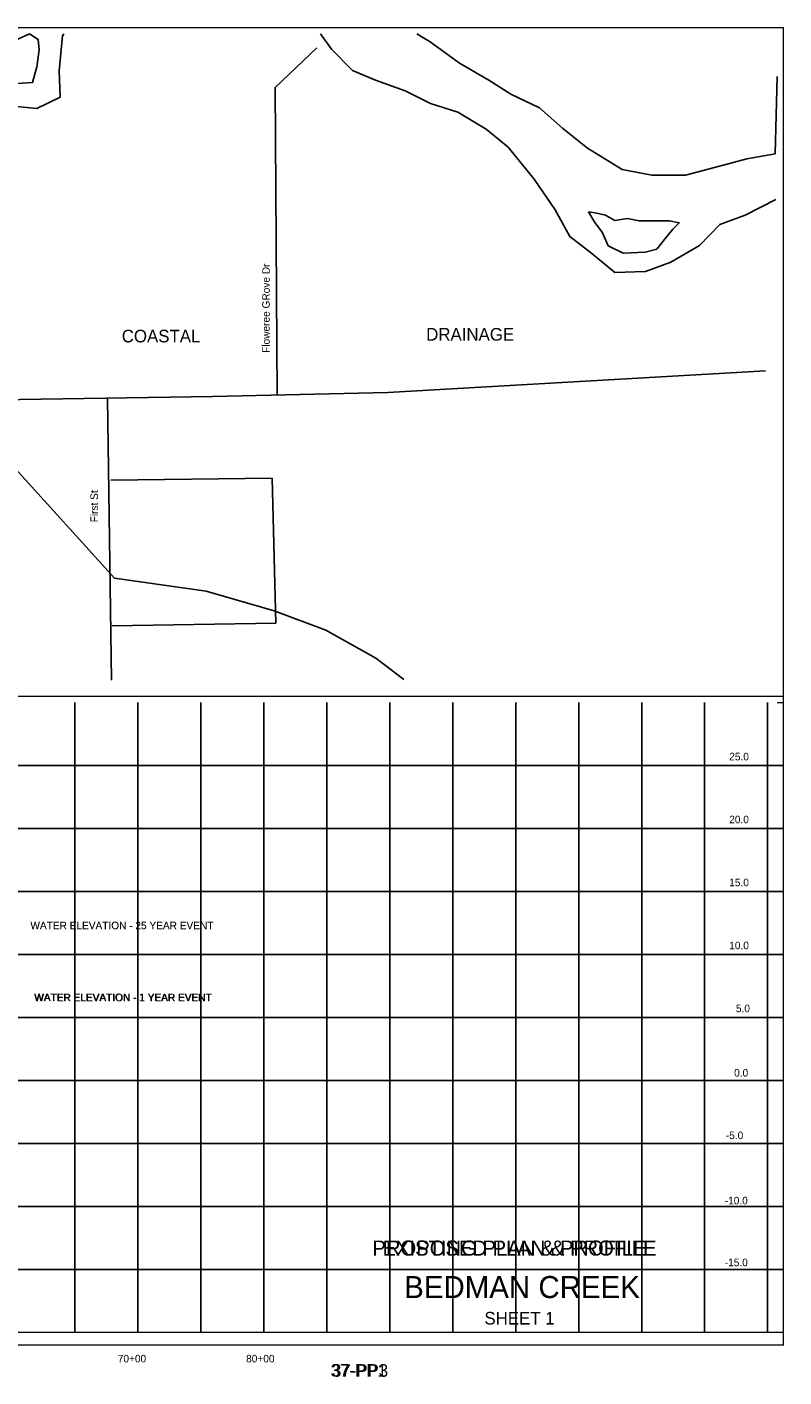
# Model space of a CAD drawing. Extents: x 298836 to 314846, y 856075 to 866795.
# Tile 2 of 2: x 308836 to 314846, y 856075 to 866795. Entities that reach past the tile are written whole.
import ezdxf
from ezdxf.enums import TextEntityAlignment as Align

# ---------------------------------------------------------------- set-up
doc = ezdxf.new("R2010")
doc.units = 0
doc.header["$LTSCALE"] = 800
for name, color, linetype in [('BORDER', 1, 'CONTINUOUS'), ('EXISTING', 7, 'CONTINUOUS'), ('GRID', 2, 'CONTINUOUS'), ('MAJROADS', 9, 'CONTINUOUS'), ('MINROADS', 7, 'CONTINUOUS'), ('PROPOSED', 7, 'CONTINUOUS'), ('TEXT', 7, 'CONTINUOUS'), ('WATER', 4, 'CONTINUOUS'), ('WSHEDS', 3, 'CONTINUOUS')]:
    doc.layers.add(name, color=color, linetype=linetype)

msp = doc.modelspace()

# ---------------------------------------------------------------- linework, layer by layer
at = {"layer": 'BORDER', "color": 0, "const_width": 10}
msp.add_lwpolyline([(298841, 856330), (314841, 856330), (314841, 866790), (298841, 866790)], close=True, dxfattribs=at)
for points in [[(298841, 861480), (314841, 861480)], [(314791, 861430), (314841, 861430)], [(298841, 856430), (314841, 856430)]]:
    msp.add_lwpolyline(points, dxfattribs=at)
at = {"layer": 'GRID', "color": 0}
for points in [[(309216, 856430), (309216, 861430)], [(309716, 856430), (309716, 861430)], [(310216, 856430), (310216, 861430)], [(310716, 856430), (310716, 861430)], [(311216, 856430), (311216, 861430)], [(311716, 856430), (311716, 861430)], [(312216, 856430), (312216, 861430)], [(312716, 856430), (312716, 861430)], [(313216, 856430), (313216, 861430)], [(313716, 856430), (313716, 861430)], [(314216, 856430), (314216, 861430)], [(314716, 856430), (314716, 861430)], [(298841, 860930), (314841, 860930)], [(298841, 860430), (314841, 860430)], [(298841, 859930), (314841, 859930)], [(298841, 859430), (314841, 859430)], [(298841, 858930), (314841, 858930)], [(298841, 858430), (314841, 858430)], [(298841, 857930), (314841, 857930)], [(298841, 857430), (314841, 857430)], [(298841, 856930), (314841, 856930)]]:
    msp.add_lwpolyline(points, dxfattribs=at)
at = {"layer": 'MAJROADS', "color": 0}
msp.add_lwpolyline([(298891, 863834), (299620, 863857), (300249, 863884), (301909, 863887), (303602, 863846), (305152, 863833), (306703, 863827), (308606, 863835), (310308, 863862), (311700, 863892), (314698, 864064)], dxfattribs=at)
at = {"layer": 'MINROADS', "color": 0}
for points in [[(310822, 863873), (310806, 866315), (311137, 866631)], [(309476, 863849), (309507, 861609)], [(309501, 863198), (310781, 863212), (310810, 862062), (309512, 862041)]]:
    msp.add_lwpolyline(points, dxfattribs=at)
at = {"layer": 'WATER', "color": 0}
for points in [[(308856, 866740), (308764, 866698), (308697, 866657), (308671, 866607), (308646, 866582), (308620, 866565), (308628, 866498), (308712, 866406), (308761, 866347), (308879, 866354), (308913, 866480), (308931, 866614), (308923, 866697)], [(313294, 865327), (313344, 865243), (313402, 865167), (313451, 865058), (313568, 864999), (313744, 865006), (313836, 865030), (313895, 865105), (313963, 865189), (314014, 865239), (313938, 865256), (313821, 865257), (313695, 865257), (313603, 865275), (313503, 865259), (313428, 865301), (313361, 865318)]]:
    msp.add_lwpolyline(points, close=True, dxfattribs=at)
for points in [[(308645, 866174), (308913, 866147), (309098, 866238), (309090, 866448), (309117, 866724), (309128, 866740)], [(311165, 866740), (311253, 866619), (311419, 866450), (311603, 866374), (311837, 866289), (312038, 866187), (312255, 866119), (312480, 865983), (312655, 865840), (312863, 865587), (313029, 865343), (313145, 865133), (313320, 864998), (313504, 864846), (313747, 864853), (313948, 864927), (314175, 865060), (314336, 865226), (314537, 865301)], [(311932, 866740), (312036, 866678), (312270, 866509), (312503, 866374), (312678, 866263), (312904, 866153), (313087, 865993), (313287, 865832), (313562, 865663), (313796, 865620), (314064, 865618), (314333, 865691), (314551, 865749), (314777, 865789), (314791, 866403)], [(314537, 865301), (314781, 865425)]]:
    msp.add_lwpolyline(points, dxfattribs=at)
at = {"layer": 'WSHEDS', "color": 0}
msp.add_lwpolyline([(311828, 861615), (311604, 861782), (311209, 862005), (310797, 862160), (310259, 862315), (309530, 862418), (308743, 863287), (308107, 863745), (307752, 863865), (306814, 864151), (306018, 864277), (305205, 864386)], dxfattribs=at)

# ---------------------------------------------------------------- texts
at = {"layer": 'EXISTING', "color": 0}
for s, p in [('WATER ELEVATION - 25 YEAR EVENT', (308862, 859631)), ('WATER ELEVATION - 1 YEAR EVENT', (308891, 859060))]:
    msp.add_text(s, height=60, dxfattribs=at).set_placement(p)
for s, height, p in [('EXISTING PLAN & PROFILE', 120, (312706, 857039)), ('37-PP1', 100, (311469, 856078))]:
    msp.add_text(s, height=height, dxfattribs=at).set_placement(p, align=Align.CENTER)
at = {"layer": 'MINROADS', "color": 0}
for s, p in [('Floweree GRove Dr', (310763, 864208)), ('First St', (309399, 862862))]:
    msp.add_text(s, height=60, rotation=90, dxfattribs=at).set_placement(p)
at = {"layer": 'PROPOSED', "color": 0}
for s, p in [('WATER ELEVATION - 25 YEAR EVENT', (308863, 859630)), ('WATER ELEVATION - 1 YEAR EVENT', (308896, 859058))]:
    msp.add_text(s, height=60, dxfattribs=at).set_placement(p)
for s, height, p in [('PROPOSED PLAN & PROFILE', 120, (312706, 857039)), ('37-PP3', 100, (311480, 856077))]:
    msp.add_text(s, height=height, dxfattribs=at).set_placement(p, align=Align.CENTER)
at = {"layer": 'TEXT', "color": 0}
for s, height, p in [('COASTAL', 100, (309588, 864291)), ('DRAINAGE', 100, (312005, 864305)), ('25.0', 60, (314411, 860972)), ('20.0', 60, (314411, 860472)), ('15.0', 60, (314411, 859972)), ('10.0', 60, (314411, 859472)), ('5.0', 60, (314464, 858972)), ('0.0', 60, (314450, 858461)), ('-5.0', 60, (314384, 857964))]:
    msp.add_text(s, height=height, dxfattribs=at).set_placement(p)
for s, height, p in [('-10.0', 60, (314467, 857446)), ('-15.0', 60, (314467, 856955)), ('BEDMAN CREEK', 175, (312766, 856702)), ('SHEET 1', 100, (312746, 856492)), ('70+00', 60, (309669, 856191)), ('80+00', 60, (310688, 856191))]:
    msp.add_text(s, height=height, dxfattribs=at).set_placement(p, align=Align.CENTER)

doc.saveas('drawing.dxf')
